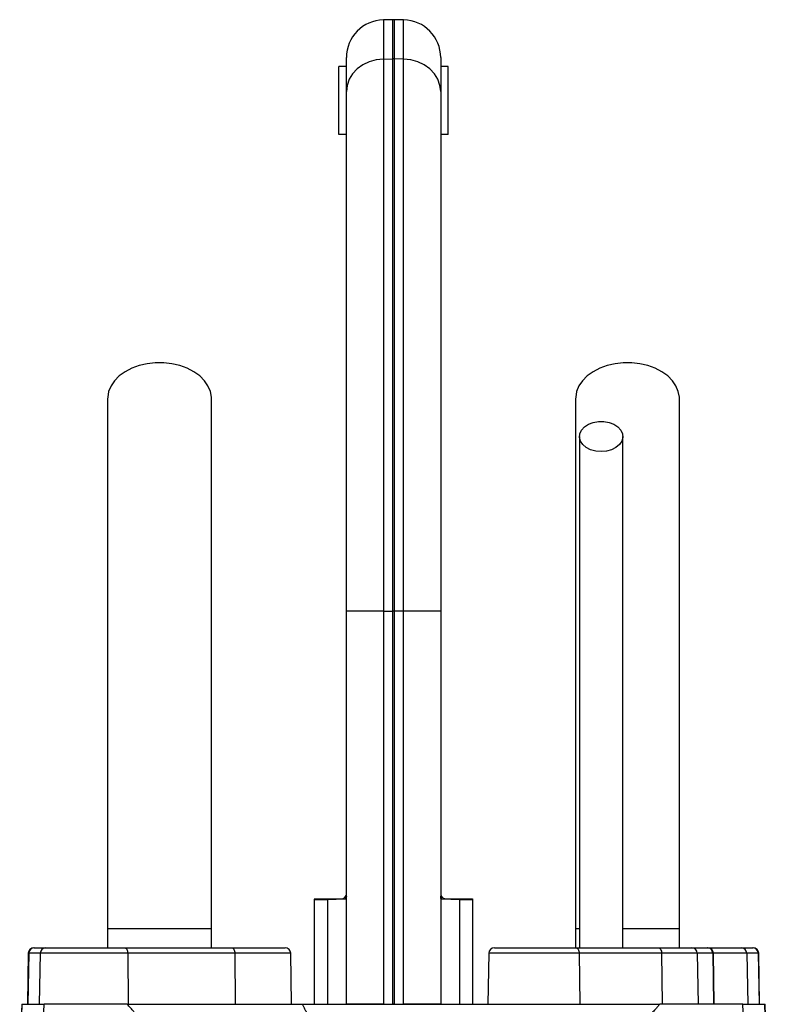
# Model space of a CAD drawing. Header units: millimetres. Extents: x 3953 to 8518, y 1316 to 11026.
# Tile 6 of 6: x 5740 to 6731, y 9721 to 11026. Entities that reach past the tile are written whole.
import ezdxf

# ---------------------------------------------------------------- set-up
doc = ezdxf.new("R2010")
doc.units = ezdxf.units.MM
doc.header["$LTSCALE"] = 5

msp = doc.modelspace()

# ---------------------------------------------------------------- linework, layer by layer
at = {"color": 7, "linetype": 'Continuous', "lineweight": 25}
for p, q in [((6234.8, 11026.1), (6222.3, 11025.9)), ((6249, 11025.9), (6236.5, 11026.1)), ((6173.2, 10930.8), (6173.2, 10975.9)), ((6298.2, 10975.9), (6298.2, 10930.8)), ((6173.2, 10963.9), (6163.2, 10963.9)), ((6163.2, 10873.9), (6163.2, 10963.9)), ((6222.3, 10973.9), (6234.8, 10974.1)), ((6222.3, 10973.9), (6222.3, 10242)), ((6234.8, 10242), (6234.8, 10974.1)), ((6236.5, 10974.1), (6236.5, 10242)), ((6249, 10973.9), (6236.5, 10974.1)), ((6249, 10242), (6249, 10973.9)), ((6308.2, 10963.9), (6298.2, 10963.9)), ((6308.2, 10873.9), (6308.2, 10963.9)), ((6173.2, 10242), (6173.2, 10930.8)), ((6298.2, 10930.8), (6298.2, 10242)), ((6173.2, 10873.9), (6163.2, 10873.9)), ((6308.2, 10873.9), (6298.2, 10873.9)), ((6222.3, 10242), (6173.2, 10242)), ((6173.2, 9721.1), (6173.2, 10242)), ((6222.3, 10242), (6222.3, 9721.1)), ((6222.3, 10242), (6234.8, 10242)), ((6234.8, 9721.1), (6234.8, 10242)), ((6236.5, 10242), (6234.8, 10242)), ((6236.5, 10242), (6236.5, 9721.1)), ((6249, 10242), (6236.5, 10242)), ((6249, 9721.1), (6249, 10242)), ((6298.2, 10242), (6249, 10242)), ((6298.2, 10242), (6298.2, 9721.1)), ((6172.7, 9865.4), (6173.2, 9866.2)), ((6298.2, 9866.2), (6298.7, 9865.4)), ((6130.7, 9859.5), (6130.7, 9721.1)), ((6171.8, 9860.3), (6148.2, 9859.8)), ((6148.2, 9859.8), (6148.2, 9721.1)), ((6323.2, 9859.8), (6299.6, 9860.3)), ((6323.2, 9859.8), (6323.2, 9721.1)), ((6340.7, 9721.1), (6340.7, 9859.5)), ((5856.9, 9821.1), (5856.9, 9796.1)), ((5994.4, 9821.1), (5856.9, 9821.1)), ((5994.4, 9796.1), (5994.4, 9821.1)), ((6476.9, 9821.1), (6476.9, 9796.1)), ((6481.1, 9821.1), (6476.9, 9821.1)), ((6614.4, 9821.1), (6539.4, 9821.1)), ((6614.4, 9796.1), (6614.4, 9821.1)), ((5751.8, 9788.8), (5750.7, 9721.1)), ((5752.5, 9788.8), (5751.3, 9721.1)), ((5767.6, 9788.8), (5752.5, 9788.8)), ((5759.3, 9796.1), (5760, 9796.1)), ((5760, 9796.1), (5775.1, 9796.1)), ((5767.6, 9788.8), (5766.4, 9721.1)), ((5883.5, 9788.8), (5767.6, 9788.8)), ((5775.1, 9796.1), (5879.2, 9796.1)), ((5879.2, 9796.1), (6021.1, 9796.1)), ((5883.5, 9788.8), (5884.2, 9721.1)), ((6025.4, 9788.8), (5883.5, 9788.8)), ((6021.1, 9796.1), (6092, 9796.1)), ((6025.4, 9788.8), (6026, 9721.1)), ((6100.7, 9721.1), (6099.5, 9788.8)), ((6361.8, 9788.8), (6360.7, 9721.1)), ((6369.3, 9796.1), (6476.9, 9796.1)), ((6476.9, 9796.1), (6586.2, 9796.1)), ((6481.6, 9788.8), (6482.3, 9721.1)), ((6590.8, 9788.8), (6481.6, 9788.8)), ((6586.2, 9796.1), (6630.6, 9796.1)), ((6590.8, 9788.8), (6591.6, 9721.1)), ((6638.1, 9788.8), (6590.8, 9788.8)), ((6630.6, 9796.1), (6651.3, 9796.1)), ((6638.1, 9788.8), (6639.2, 9721.1)), ((6658.7, 9788.8), (6638.1, 9788.8)), ((6651.3, 9796.1), (6652, 9796.1)), ((6651.3, 9796.1), (6696.2, 9796.1)), ((6658.7, 9788.8), (6659.8, 9721.1)), ((6660.7, 9721.1), (6659.5, 9788.8)), ((6696.2, 9796.1), (6711.3, 9796.1)), ((6703.7, 9788.8), (6704.9, 9721.1)), ((6718.8, 9788.8), (6703.7, 9788.8)), ((6711.3, 9796.1), (6712, 9796.1)), ((6718.8, 9788.8), (6720, 9721.1)), ((6720.7, 9721.1), (6719.5, 9788.8)), ((5743.2, 9721.1), (5740.4, 9641.5)), ((5741.1, 9638.8), (5743.9, 9721.1)), ((5743.2, 9721.1), (5743.9, 9721.1)), ((5743.9, 9721.1), (5772.7, 9721.1)), ((5766.8, 9551.3), (5772.7, 9721.1)), ((5882.8, 9721.1), (5772.7, 9721.1)), ((6222.3, 9721.1), (6173.2, 9721.1)), ((6236.5, 9721.1), (6234.8, 9721.1)), ((6298.2, 9721.1), (6249, 9721.1)), ((6698.6, 9721.1), (6588.5, 9721.1)), ((6704.5, 9551.3), (6698.6, 9721.1)), ((6698.6, 9721.1), (6727.4, 9721.1)), ((6730.3, 9638.8), (6727.4, 9721.1)), ((6727.4, 9721.1), (6728.1, 9721.1)), ((6730.9, 9641.6), (6728.1, 9721.1))]:
    msp.add_line(p, q, dxfattribs=at)
at = {"color": 8, "linetype": 'Continuous', "lineweight": 25}
for p, q in [((6222.3, 11025.9), (6222.3, 10973.9)), ((6234.8, 10974.1), (6234.8, 11026.1)), ((6236.5, 11026.1), (6236.5, 10974.1)), ((6249, 10973.9), (6249, 11025.9)), ((6148.2, 9859.8), (6130.7, 9859.5)), ((6340.7, 9859.5), (6323.2, 9859.8)), ((5752.5, 9788.8), (5751.8, 9788.8)), ((6099.5, 9788.8), (6025.4, 9788.8)), ((6481.6, 9788.8), (6361.8, 9788.8)), ((6659.5, 9788.8), (6658.7, 9788.8)), ((6703.7, 9788.8), (6659.5, 9788.8)), ((6719.5, 9788.8), (6718.8, 9788.8))]:
    msp.add_line(p, q, dxfattribs=at)
at = {"color": 7, "linetype": 'Continuous', "lineweight": 25, "flags": 128}
for points in [[(6222.3, 10973.9), (6212.7, 10972.9), (6203.4, 10970.4), (6194.9, 10966.4), (6187.5, 10961), (6181.4, 10954.5), (6176.9, 10947.1), (6174.1, 10939.1), (6173.2, 10930.8)], [(6298.2, 10930.8), (6297.2, 10939.1), (6294.4, 10947.1), (6289.9, 10954.5), (6283.8, 10961), (6276.4, 10966.4), (6267.9, 10970.4), (6258.7, 10972.9), (6249, 10973.9)], [(5994.4, 10523.7), (5994.4, 10525.6), (5993, 10533.3), (5989.9, 10540.7), (5985.2, 10547.6), (5978.9, 10554), (5971.2, 10559.5), (5962.4, 10564.1), (5952.6, 10567.7), (5942.1, 10570.1), (5931.2, 10571.4), (5920.1, 10571.4), (5909.2, 10570.1), (5898.7, 10567.7), (5888.9, 10564.1), (5880.1, 10559.5), (5872.4, 10554), (5866.1, 10547.6), (5861.4, 10540.7), (5858.3, 10533.3), (5857, 10525.6), (5856.9, 10523.7)], [(6614.4, 10523.7), (6614.4, 10525.6), (6613, 10533.3), (6609.9, 10540.7), (6605.2, 10547.6), (6598.9, 10554), (6591.2, 10559.5), (6582.4, 10564.1), (6572.6, 10567.7), (6562.1, 10570.1), (6551.2, 10571.4), (6540.1, 10571.4), (6529.2, 10570.1), (6518.7, 10567.7), (6508.9, 10564.1), (6500.1, 10559.5), (6492.4, 10554), (6486.1, 10547.6), (6481.4, 10540.7), (6478.3, 10533.3), (6477, 10525.6), (6476.9, 10523.7)], [(6510.7, 10453.7), (6503.5, 10454.3), (6496.8, 10456.2), (6491, 10459.1), (6486.4, 10463), (6483.3, 10467.5), (6482, 10472.4), (6482.4, 10477.4), (6484.6, 10482.2), (6488.5, 10486.4), (6493.8, 10489.9), (6500.1, 10492.3), (6507.1, 10493.5), (6514.3, 10493.5), (6521.2, 10492.3), (6527.6, 10489.9), (6532.8, 10486.4), (6536.7, 10482.2), (6538.9, 10477.4), (6539.4, 10472.4), (6538, 10467.5), (6534.9, 10463), (6530.3, 10459.1), (6524.5, 10456.2), (6517.8, 10454.3), (6510.7, 10453.7)], [(5879.2, 9796.1), (5880, 9796), (5880.8, 9795.6), (5881.5, 9794.9), (5882.2, 9794), (5882.7, 9792.9), (5883.1, 9791.6), (5883.4, 9790.2), (5883.5, 9788.8)], [(6021.1, 9796.1), (6021.9, 9796), (6022.7, 9795.6), (6023.4, 9794.9), (6024.1, 9794), (6024.6, 9792.9), (6025, 9791.6), (6025.3, 9790.2), (6025.4, 9788.8)], [(6476.9, 9796.1), (6477.8, 9796), (6478.7, 9795.6), (6479.5, 9794.9), (6480.2, 9794), (6480.8, 9792.9), (6481.2, 9791.6), (6481.5, 9790.2), (6481.6, 9788.8)], [(6586.2, 9796.1), (6587.1, 9796), (6587.9, 9795.6), (6588.7, 9794.9), (6589.4, 9794), (6590, 9792.9), (6590.5, 9791.6), (6590.7, 9790.2), (6590.8, 9788.8)]]:
    msp.add_lwpolyline(points, dxfattribs=at)
at = {"color": 7, "linetype": 'Continuous', "lineweight": 25}
for centre, radius, start, end in [((6223.2, 10975.9), 50, 91, 180), ((6235.7, 10976.1), 50, 89, 91), ((6248.2, 10975.9), 50, 0, 89), ((6235.7, 10916), 58.1, 89.1387, 90.8613), ((6145.7, 9859.5), 15, 173.8746, 180.4373), ((6166.1, 9859.9), 18, 176.1226, 180.307), ((6186.9, 9860.3), 15.1, 160.0126, 180.0237), ((6284.4, 9860.3), 15.1, 359.9763, 19.9874), ((6305.2, 9859.9), 18, 359.693, 3.8774), ((6325.7, 9859.5), 15, 0.4831, 6.0328), ((5759.3, 9788.6), 7.5, 90, 179), ((5760, 9788.6), 7.49, 90.1069, 179.1115), ((5775.1, 9788.6), 7.49, 90.1069, 179.1115), ((6092, 9788.6), 7.5, 1, 90), ((6369.3, 9788.6), 7.5, 90, 179), ((6630.6, 9788.7), 7.46, 0.6788, 89.69), ((6651.2, 9788.7), 7.46, 0.6788, 89.69), ((6652, 9788.6), 7.5, 1, 90), ((6696.2, 9788.6), 7.49, 0.8885, 89.8931), ((6711.3, 9788.6), 7.49, 0.8885, 89.8931), ((6712, 9788.6), 7.5, 1, 90)]:
    msp.add_arc(centre, radius, start, end, dxfattribs=at)
for points, knots in [([(5856.9, 10523.7), (5856.9, 10509), (5856.9, 10479.9), (5856.9, 10436), (5856.9, 10391.6), (5856.9, 10346.3), (5856.9, 10299.6), (5856.9, 10250.9), (5856.9, 10202.2), (5856.9, 10153.9), (5856.9, 10106.5), (5856.9, 10058.2), (5856.9, 10004.6), (5856.9, 9946), (5856.9, 9883.1), (5856.9, 9841.6), (5856.9, 9821.1)], [0, 0, 0, 0, 0.079644, 0.158009, 0.235124, 0.311015, 0.385614, 0.459005, 0.531252, 0.593311, 0.65426, 0.714301, 0.773508, 0.85087, 0.926319, 1, 1, 1, 1]), ([(5994.4, 9821.1), (5994.4, 9833.8), (5994.4, 9860.1), (5994.4, 9901.2), (5994.4, 9945.2), (5994.4, 9988.6), (5994.4, 10030.6), (5994.4, 10070.8), (5994.4, 10112.1), (5994.4, 10155.8), (5994.4, 10201.5), (5994.4, 10248.7), (5994.4, 10295.2), (5994.4, 10341.1), (5994.4, 10386.5), (5994.4, 10431.9), (5994.4, 10477.6), (5994.4, 10508.2), (5994.4, 10523.7)], [0, 0, 0, 0, 0.045521, 0.094717, 0.147611, 0.204275, 0.251456, 0.300858, 0.352419, 0.406213, 0.470225, 0.53729, 0.607172, 0.679907, 0.755587, 0.834151, 0.915609, 1, 1, 1, 1]), ([(6476.9, 10523.7), (6476.9, 10509), (6476.9, 10479.9), (6476.9, 10436), (6476.9, 10391.6), (6476.9, 10346.3), (6476.9, 10299.6), (6476.9, 10250.9), (6476.9, 10202.2), (6476.9, 10153.9), (6476.9, 10106.5), (6476.9, 10058.2), (6476.9, 10004.6), (6476.9, 9946), (6476.9, 9883.1), (6476.9, 9841.6), (6476.9, 9821.1)], [0, 0, 0, 0, 0.0796443, 0.1580089, 0.2351239, 0.3110145, 0.3856143, 0.4590054, 0.5312519, 0.593311, 0.6542603, 0.7143009, 0.773508, 0.8508698, 0.9263194, 1, 1, 1, 1]), ([(6614.4, 9821.1), (6614.4, 9833.8), (6614.4, 9860.1), (6614.4, 9901.2), (6614.4, 9945.2), (6614.4, 9988.6), (6614.4, 10030.6), (6614.4, 10070.8), (6614.4, 10112.1), (6614.4, 10155.8), (6614.4, 10201.5), (6614.4, 10248.7), (6614.4, 10295.2), (6614.4, 10341.1), (6614.4, 10386.5), (6614.4, 10431.9), (6614.4, 10477.6), (6614.4, 10508.2), (6614.4, 10523.7)], [0, 0, 0, 0, 0.0455211, 0.094717, 0.1476107, 0.2042751, 0.251456, 0.3008578, 0.3524187, 0.406213, 0.4702248, 0.5372899, 0.6071724, 0.6799071, 0.755587, 0.8341508, 0.9156094, 1, 1, 1, 1]), ([(6481.9, 10473.7), (6481.9, 10463.8), (6481.9, 10445.2), (6481.9, 10418.6), (6481.9, 10395.2), (6481.9, 10374.8), (6481.9, 10356), (6481.9, 10337.6), (6481.9, 10318.5), (6481.9, 10293.6), (6481.9, 10262.3), (6481.9, 10223.7), (6481.9, 10185.1), (6481.9, 10146.8), (6481.9, 10109.4), (6481.9, 10071.8), (6481.9, 10041.2), (6481.9, 10018), (6481.9, 10000.5), (6481.9, 9980), (6481.9, 9955.2), (6481.9, 9926.3), (6481.9, 9893.3), (6481.9, 9856.3), (6481.9, 9823.4), (6481.9, 9802.9), (6481.9, 9796.1)], [0, 0, 0, 0, 0.055267, 0.10444, 0.147521, 0.184513, 0.21542, 0.248696, 0.281657, 0.315157, 0.376188, 0.437587, 0.499107, 0.551591, 0.604003, 0.655121, 0.702915, 0.723264, 0.744126, 0.769888, 0.800965, 0.83733, 0.878131, 0.923975, 0.974885, 1, 1, 1, 1]), ([(6539.4, 9796.1), (6539.4, 9804.6), (6539.4, 9827.9), (6539.4, 9863.6), (6539.4, 9901.3), (6539.4, 9932.5), (6539.4, 9958.8), (6539.4, 9982.3), (6539.4, 10015.6), (6539.4, 10059.2), (6539.4, 10111.3), (6539.4, 10158.4), (6539.4, 10200.7), (6539.4, 10238.2), (6539.4, 10272.7), (6539.4, 10299), (6539.4, 10319.7), (6539.4, 10337.2), (6539.4, 10358.2), (6539.4, 10382.5), (6539.4, 10410), (6539.4, 10440.8), (6539.4, 10462.3), (6539.4, 10473.7)], [0, 0, 0, 0, 0.031526, 0.086056, 0.132732, 0.171571, 0.202645, 0.231141, 0.260031, 0.328885, 0.39862, 0.468523, 0.527313, 0.585972, 0.642144, 0.694118, 0.718091, 0.748453, 0.785466, 0.82912, 0.879422, 0.93638, 1, 1, 1, 1]), ([(6130.9, 9861.1), (6130.9, 9861.1), (6130.4, 9861.1), (6132.4, 9861.1), (6137.3, 9861.1), (6144.2, 9861.1), (6148.2, 9861.1)], [0, 0, 0, 0, 0.036009, 0.324544, 0.613078, 1, 1, 1, 1]), ([(6148.2, 9861.1), (6152.5, 9861.1), (6156.2, 9861.1), (6161.1, 9861.1), (6162.6, 9861.1), (6165.2, 9861.1), (6166.4, 9861.1), (6167.5, 9861.1)], [0, 0, 0, 0, 0.5, 0.5, 0.75, 0.75, 1, 1, 1, 1]), ([(6167.5, 9861.1), (6168.5, 9861.1), (6169.3, 9861.5), (6170.5, 9862.6), (6170.9, 9863), (6171.8, 9864.1), (6172.2, 9864.7), (6172.7, 9865.4)], [0, 0, 0, 0, 0.5, 0.5, 0.75, 0.75, 1, 1, 1, 1]), ([(6298.7, 9865.4), (6299.6, 9864), (6300.4, 9862.9), (6301.6, 9861.9), (6302, 9861.6), (6302.9, 9861.2), (6303.3, 9861.1), (6303.8, 9861.1)], [0, 0, 0, 0, 0.5, 0.5, 0.75, 0.75, 1, 1, 1, 1]), ([(6303.8, 9861.1), (6305.9, 9861.1), (6308.6, 9861.1), (6313.4, 9861.1), (6315.2, 9861.1), (6319, 9861.1), (6321, 9861.1), (6323.1, 9861.1)], [0, 0, 0, 0, 0.5, 0.5, 0.75, 0.75, 1, 1, 1, 1]), ([(6323.1, 9861.1), (6325.7, 9861.1), (6331, 9861.1), (6336.4, 9861.1), (6339.6, 9861.1), (6341, 9861.1), (6340.5, 9861.1), (6340.5, 9861.1)], [0, 0, 0, 0, 0.2474998, 0.4950001, 0.7424972, 0.9899945, 1, 1, 1, 1]), ([(5906.9, 9692), (5906.4, 9692.7), (5905.5, 9694), (5904.1, 9696), (5902.6, 9698), (5901.2, 9699.9), (5899.7, 9701.9), (5898.2, 9703.7), (5896.6, 9705.6), (5895.1, 9707.4), (5893.2, 9709.5), (5890.7, 9712.4), (5887.1, 9716.4), (5884.4, 9719.4), (5882.8, 9721.1)], [0, 0, 0, 0, 0.061077, 0.12251, 0.184317, 0.246519, 0.309134, 0.372181, 0.435678, 0.499644, 0.56001, 0.663535, 0.810207, 1, 1, 1, 1]), ([(5882.8, 9721.1), (5885.3, 9721.1), (5890.2, 9721.1), (5897.3, 9721.1), (5904.1, 9721.1), (5910.7, 9721.1), (5916.9, 9721.1), (5923.9, 9721.1), (5931.4, 9721.1), (5939.6, 9721.1), (5947.1, 9721.1), (5955.6, 9721.1), (5965.2, 9721.1), (5976.4, 9721.1), (5986.6, 9721.1), (5995.6, 9721.1), (6003.3, 9721.1), (6011.1, 9721.1), (6018.9, 9721.1), (6026.7, 9721.1), (6034.5, 9721.1), (6042.4, 9721.1), (6050.3, 9721.1), (6058.3, 9721.1), (6066.2, 9721.1), (6074.2, 9721.1), (6082.3, 9721.1), (6090.4, 9721.1), (6098.5, 9721.1), (6106.6, 9721.1), (6112.1, 9721.1), (6114.8, 9721.1)], [0, 0, 0, 0, 0.037662, 0.073593, 0.107793, 0.140264, 0.171008, 0.200027, 0.242046, 0.281061, 0.317074, 0.350093, 0.399654, 0.449657, 0.500151, 0.5331, 0.565762, 0.598149, 0.630273, 0.662147, 0.693782, 0.725192, 0.75639, 0.787389, 0.818204, 0.848847, 0.879333, 0.909677, 0.939893, 0.969996, 1, 1, 1, 1]), ([(6114.8, 9721.1), (6115.2, 9720.5), (6115.9, 9719.2), (6116.9, 9717.3), (6117.9, 9715.3), (6118.8, 9713.3), (6119.8, 9711.2), (6120.7, 9709.1), (6121.5, 9706.9), (6122.4, 9704.7), (6123.2, 9702.4), (6124, 9700), (6124.7, 9697.6), (6125.5, 9695.2), (6126.1, 9692.7), (6126.8, 9690.1), (6127.4, 9687.5), (6128.5, 9682.9), (6129.8, 9676), (6131.3, 9666.4), (6132.7, 9655.9), (6133.8, 9645.7), (6134.7, 9634.5), (6135.8, 9620.5), (6137.1, 9603.7), (6138.4, 9586.9), (6139.6, 9572.6), (6141.7, 9548.2), (6145.3, 9515.4), (6150.3, 9484), (6154, 9465.9), (6155.7, 9458.4), (6157.4, 9451.2), (6159.2, 9444.1), (6161, 9437.2), (6162.6, 9431.8), (6163.9, 9427.7), (6165, 9424.4), (6166.4, 9420.3), (6168.1, 9415.3), (6170.1, 9409.5), (6172.5, 9402.9), (6175.1, 9395.4), (6177, 9390.2), (6177.9, 9387.4)], [0, 0, 0, 0, 0.006505, 0.013097, 0.01978, 0.026557, 0.033431, 0.040405, 0.047482, 0.054664, 0.061955, 0.069357, 0.076872, 0.084502, 0.092251, 0.100119, 0.108109, 0.116224, 0.142061, 0.170607, 0.201889, 0.23593, 0.260358, 0.301454, 0.35921, 0.407807, 0.449606, 0.484611, 0.621537, 0.738683, 0.761365, 0.783575, 0.805315, 0.826589, 0.847401, 0.867756, 0.87521, 0.885269, 0.89793, 0.913186, 0.931031, 0.951456, 0.974449, 1, 1, 1, 1]), ([(6114.8, 9721.1), (6116.3, 9721.1), (6119.2, 9721.1), (6123.6, 9721.1), (6128, 9721.1), (6132.4, 9721.1), (6136.9, 9721.1), (6141.3, 9721.1), (6149.2, 9721.1), (6160.4, 9721.1), (6175.1, 9721.1), (6192.3, 9721.1), (6212, 9721.1), (6234.2, 9721.1), (6256.5, 9721.1), (6278.8, 9721.1), (6300.9, 9721.1), (6318.5, 9721.1), (6331.5, 9721.1), (6340, 9721.1), (6348.4, 9721.1), (6354, 9721.1), (6356.8, 9721.1)], [0, 0, 0, 0, 0.018632, 0.037267, 0.055907, 0.074554, 0.093211, 0.11188, 0.130563, 0.191223, 0.251919, 0.312728, 0.40308, 0.493518, 0.584275, 0.674951, 0.766266, 0.85739, 0.893103, 0.928765, 0.964392, 1, 1, 1, 1]), ([(6356.8, 9721.1), (6358.2, 9721.1), (6361, 9721.1), (6365.2, 9721.1), (6369.4, 9721.1), (6373.6, 9721.1), (6377.8, 9721.1), (6382, 9721.1), (6386.2, 9721.1), (6390.3, 9721.1), (6394.5, 9721.1), (6398.6, 9721.1), (6402.7, 9721.1), (6406.8, 9721.1), (6410.9, 9721.1), (6415.1, 9721.1), (6419.1, 9721.1), (6423.2, 9721.1), (6427.3, 9721.1), (6431.4, 9721.1), (6435.4, 9721.1), (6439.5, 9721.1), (6443.5, 9721.1), (6447.5, 9721.1), (6451.6, 9721.1), (6455.6, 9721.1), (6459.6, 9721.1), (6463.6, 9721.1), (6467.6, 9721.1), (6471.5, 9721.1), (6475.5, 9721.1), (6479.5, 9721.1), (6487.7, 9721.1), (6499.9, 9721.1), (6513.4, 9721.1), (6524.8, 9721.1), (6534.8, 9721.1), (6548.7, 9721.1), (6566.8, 9721.1), (6580.9, 9721.1), (6588.5, 9721.1)], [0, 0, 0, 0, 0.015478, 0.030979, 0.046505, 0.062059, 0.077642, 0.093257, 0.108906, 0.12459, 0.140311, 0.156072, 0.171874, 0.18772, 0.203611, 0.21955, 0.235537, 0.251576, 0.267667, 0.283813, 0.300016, 0.316276, 0.332598, 0.34898, 0.365427, 0.381939, 0.398518, 0.415166, 0.431884, 0.448674, 0.465538, 0.482477, 0.499493, 0.571807, 0.642701, 0.68468, 0.732282, 0.785519, 0.885125, 1, 1, 1, 1]), ([(6588.5, 9721.1), (6587.5, 9719.9), (6585.5, 9717.8), (6582.8, 9714.7), (6580.5, 9712.2), (6578.7, 9710.2), (6577.3, 9708.6), (6575.9, 9707.1), (6574.5, 9705.4), (6572.7, 9703.2), (6571, 9701.1), (6569.3, 9698.8), (6567.6, 9696.6), (6566, 9694.3), (6565, 9692.8), (6564.5, 9692)], [0, 0, 0, 0, 0.130608, 0.242339, 0.335183, 0.409136, 0.464192, 0.500351, 0.573381, 0.645815, 0.717679, 0.789002, 0.85981, 0.930133, 1, 1, 1, 1])]:
    msp.add_open_spline(points, degree=3, knots=knots, dxfattribs=at)
for points in [[(6173.2, 9864.3), (6173.2, 9861.8), (6172.7, 9860.3), (6171.8, 9860.3)], [(6299.6, 9860.3), (6298.6, 9860.3), (6298.2, 9861.8), (6298.2, 9864.3)]]:
    msp.add_open_spline(points, degree=3, dxfattribs=at)

doc.saveas('drawing.dxf')
